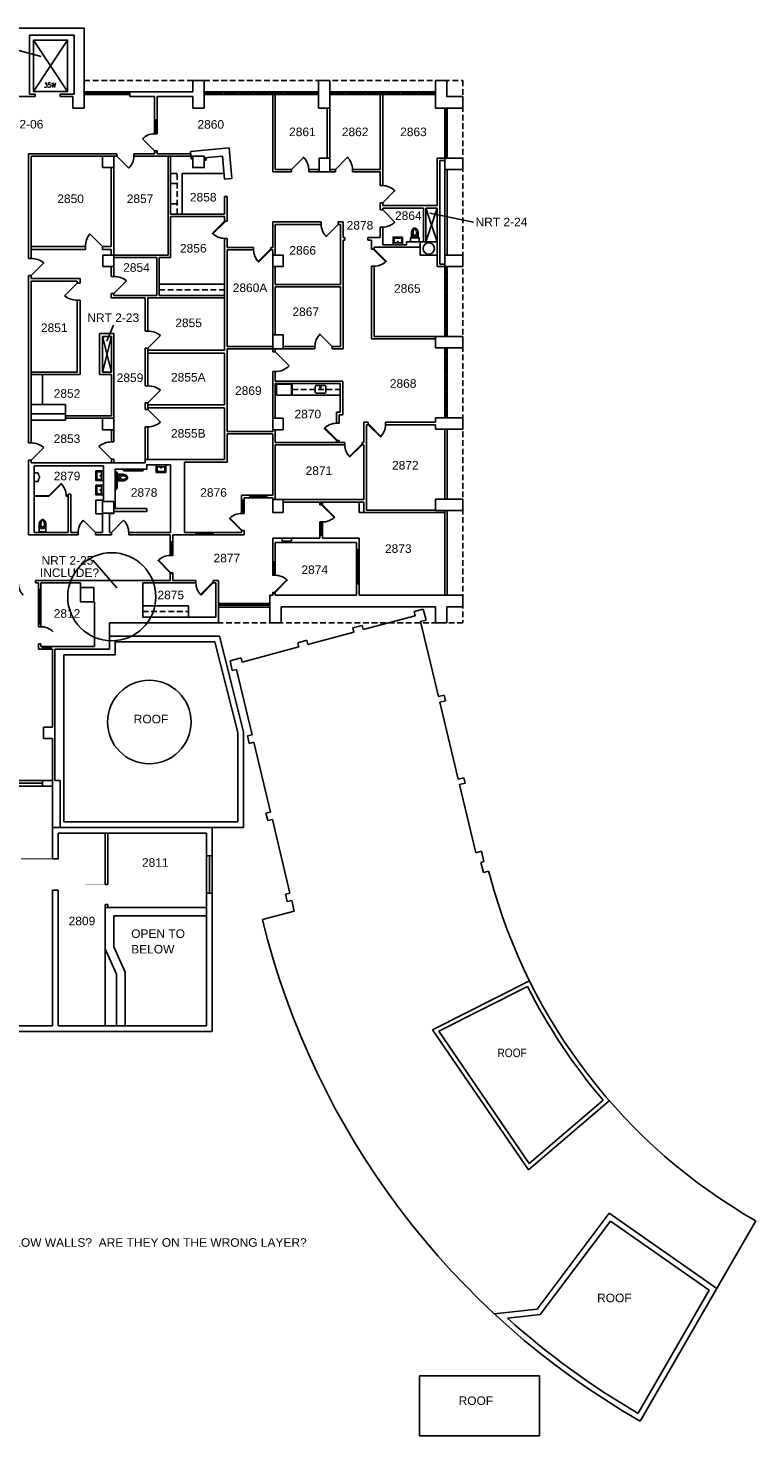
# Model space of a CAD drawing. Extents: x 1022 to 4599, y 252 to 3211.
# Tile 4 of 4: x 3069 to 4599, y 252 to 3211. Entities that reach past the tile are written whole.
import ezdxf
from ezdxf.enums import TextEntityAlignment as Align

# ---------------------------------------------------------------- set-up
doc = ezdxf.new("R2010")
doc.units = 0
doc.header["$LTSCALE"] = 96
doc.header["$MEASUREMENT"] = 0
doc.linetypes.add('HIDDEN2', pattern=[0.1875, 0.125, -0.0625])
doc.layers.get('0').update_dxf_attribs({"linetype": 'CONTINUOUS'})
doc.layers.get('DEFPOINTS').update_dxf_attribs({"color": 31, "linetype": 'CONTINUOUS'})
for name, color, linetype in [('A-ANNO-RNUM', 4, 'CONTINUOUS'), ('A-ANNO-TEXT', 4, 'CONTINUOUS'), ('A-ANNO-TEXT-CTC', 181, 'CONTINUOUS'), ('A-DOOR', 2, 'CONTINUOUS'), ('A-FLOR-CASE', 3, 'CONTINUOUS'), ('A-FLOR-SHFT', 1, 'CONTINUOUS'), ('A-GLAZ', 2, 'CONTINUOUS'), ('A-PREFIX', 2, 'CONTINUOUS'), ('A-ROOF', 1, 'CONTINUOUS'), ('A-WALL-ABOVE', 3, 'HIDDEN2'), ('A-WALL-FULL', 6, 'CONTINUOUS'), ('A-WALL-SILL', 1, 'CONTINUOUS')]:
    doc.layers.add(name, color=color, linetype=linetype)
doc.styles.add('ARIAL', font='arial.ttf')
doc.styles.add('PP-FPLL-unverified$0$STANDARD', font='ROMANS.shx', dxfattribs={"width": 0.85})
doc.styles.get("Standard").update_dxf_attribs({"font": 'arial.ttf'})

# ---------------------------------------------------------------- blocks, each defined once
blk = doc.blocks.new('DR')
at = {"layer": 'A-DOOR'}
blk.add_lwpolyline([(0, 0, 0.0278, 0.0278, 0), (0, 1, 0, 0, 0.414214), (-1, 0, 0, 0, 0.414214)], format="xyseb", dxfattribs=at)
blk = doc.blocks.new('PP-FP02$0$DOOR')
blk.add_lwpolyline([(-0.737, 0.678), (-0.707, 0.707), (0, 0), (-0.029, -0.029)], close=True)
blk.add_arc((0, 0), 1, 135, 180)
blk = doc.blocks.new('PP-FP02$0$P2477016')
for p, q in [((-3.603083, -23.831759), (-3.603083, -23.831759)), ((-2.504894, -21.068753), (-2.504894, -21.068753))]:
    blk.add_line(p, q)
for points in [[(-6.93083, -16.399601, -0.022673), (-7, -14.875), (-7, 0), (-3.020761, 0), (0, 0), (3.020761, 0), (7, 0), (7, -14.875)], [(-6.937926, -16.211212, -0.074934), (-6.387938, -12.562014, -0.085426), (-4.920528, -9.670474, -0.066386), (-3.550098, -8.264603), (-3.550098, -6.711212), (3.449902, -6.711212), (3.449902, -8.264603, -0.066386), (4.820333, -9.670474, -0.085426), (6.287743, -12.562014, -0.111314), (6.709134, -17.991061)], [(3.991504, -23.722377, -0.562484), (3.158962, -23.529526), (2.424162, -21.300368, -0.238976), (2.492058, -20.853364, 0.08035), (3.421006, -18.976205, 0.074934), (3.837731, -16.211212, 0.074934), (3.421006, -13.446218, 0.085426), (2.414145, -11.462194, 0.066386), (1.597345, -10.624271, 0.330534), (-1.69754, -10.624271, 0.066386), (-2.51434, -11.462194, 0.085426), (-3.521201, -13.446218, 0.074934), (-3.937926, -16.211212, 0.074934), (-3.521201, -18.976205, 0.08035), (-2.592253, -20.853364, -0.238976), (-2.524357, -21.300368), (-3.250575, -23.503493, -0.549653), (-4.069149, -23.710095)], [(-4.023967, -23.748064, 0.06085), (-2.498761, -25.015482, 0.143932), (0, -25.75)], [(-2.976493, -22.67201, 0.063273), (-1.687041, -23.754089, 0.143932), (0, -24.25)], [(0, -25.75, 0.143932), (2.498761, -25.015482, 0.107177), (4.949747, -22.564786, 0.077997), (6.431696, -19.212481, 0.065232), (7, -14.875)], [(0, -24.25, 0.143932), (1.687041, -23.754089, 0.059203), (2.902316, -22.750942)]]:
    blk.add_lwpolyline(points, format="xyb")
for centre, radius, start, end in [((5.443363, -16.211212), 12.38129, 180, 197.141641), ((2.746106, -17.043143), 9.558648, 197.141641, 216.672481), ((1.035634, -18.316811), 7.426057, 216.672481, 226.574161)]:
    blk.add_arc(centre, radius, start, end)
blk = doc.blocks.new('PP-FP02$0$0713-ADA Toilet')
blk.add_lwpolyline([(-27, 0), (-27, -8.8), (-9, -8.8), (-9, 0)], close=True)
for points in [[(-18, -29, 0.143932), (-15.5, -28.3, 0.107177), (-13.1, -25.8, 0.077997), (-11.6, -22.5, 0.065232), (-11, -18.1), (-11, -8.8), (-15, -8.8), (-18, -8.8), (-21, -8.8), (-25, -8.8), (-25, -18.1)], [(-18, -29, -0.143932), (-20.5, -28.3, -0.107177), (-22.9, -25.8, -0.077997), (-24.4, -22.5, -0.065232), (-25, -18.1)], [(-18, -10), (-21.4, -10), (-21.4, -11.5, 0.066386), (-22.8, -12.9, 0.085426), (-24.3, -15.8, 0.111314), (-24.7, -21.2)], [(-22, -27, 0.562484), (-21.2, -26.8), (-20.4, -24.6, 0.238976), (-20.5, -24.1, -0.08035), (-21.4, -22.2, -0.074934), (-21.8, -19.5, -0.074934), (-21.4, -16.7, -0.085426), (-20.4, -14.7, -0.066386), (-19.6, -13.9, -0.156339), (-18, -13.3, -0.156339)], [(-18, -27.5, -0.143932), (-19.7, -27, -0.059203), (-20.9, -26)], [(-18, -10), (-14.6, -10), (-14.6, -11.5, -0.066386), (-13.2, -12.9, -0.085426), (-11.7, -15.8, -0.111314), (-11.3, -21.2)], [(-14, -27, -0.562484), (-14.8, -26.8), (-15.6, -24.6, -0.238976), (-15.5, -24.1, 0.08035), (-14.6, -22.2, 0.074934), (-14.2, -19.5, 0.074934), (-14.6, -16.7, 0.085426), (-15.6, -14.7, 0.066386), (-16.4, -13.9, 0.156339), (-18, -13.3, 0.156339)], [(-18, -27.5, 0.143932), (-16.3, -27, 0.059203), (-15.1, -26)]]:
    blk.add_lwpolyline(points, format="xyb")
blk = doc.blocks.new('PP-FP02$0$0713-Bath Sink')
blk.add_lwpolyline([(-10, -16), (10, -16), (10, 0), (-10, 0)], close=True)
blk.add_lwpolyline([(-7, -14), (7, -14, 0.414214), (8, -13), (8, -5, 0.414214), (7, -4), (-7, -4, 0.414214), (-8, -5), (-8, -13, 0.414214)], format="xyb", close=True)
blk.add_circle((0, -6), 1)
blk = doc.blocks.new('PP-FP02$0$Urinal')
for p, q in [((0, 9), (0, -9)), ((0, 9), (9, 9)), ((0, -9), (9, -9))]:
    blk.add_line(p, q)
at = {"flags": 128}
blk.add_lwpolyline([(9, -9), (9.1, -7.6), (9.2, -6.4), (9.5, -5.4), (9.8, -4.5), (10.2, -3.7), (10.6, -3), (10.9, -2.5), (11.2, -2), (11.5, -1.5), (11.7, -1.1), (11.8, -0.6), (11.8, -0.2), (11.8, 0.2), (11.7, 0.6), (11.5, 1.1), (11.2, 1.6), (10.9, 2.1), (10.6, 2.8), (10.2, 3.5), (9.8, 4.3), (9.5, 5.3), (9.2, 6.4), (9.1, 7.6), (9, 9)], dxfattribs=at)
blk = doc.blocks.new('PP-FP02-unverified$0$DOOR-E')
at = {"const_width": 0.001}
blk.add_lwpolyline([(0, 0), (-0.707, 0.707)], dxfattribs=at)
blk.add_arc((0, 0), 1, 135, 180)

msp = doc.modelspace()

# ---------------------------------------------------------------- linework, layer by layer
at = {"layer": 'A-ANNO-TEXT-CTC'}
for p, q in [((3023.3, 3170.8), (3096.1, 3151.6)), ((4005.2, 2803.1), (3913, 2822.1)), ((3248.7, 2586.6), (3234.1, 2553.1)), ((3205.2, 2093.1), (3255.3, 2034.5))]:
    msp.add_line(p, q, dxfattribs=at)
at = {"layer": 'A-DOOR'}
for p, q in [((3309.6, 2978.2), (3334.8, 2953)), ((3255.3, 2941.8), (3280.4, 2916.6)), ((3334.8, 2951), (3340, 2951)), ((3622.7, 2914), (3648.2, 2939.5)), ((3714.7, 2914), (3740.1, 2939.5)), ((3814.2, 2844), (3839.7, 2869.5)), ((3814.2, 2828.8), (3839.7, 2803.3)), ((3721, 2798.5), (3695.5, 2773)), ((3225.3, 2752), (3198.7, 2778.5)), ((3075.2, 2691), (3101.8, 2717.5)), ((3172.3, 2675), (3145.7, 2648.5)), ((3249.2, 2653.2), (3275.8, 2679.8)), ((3320.8, 2538.2), (3347.3, 2564.8)), ((3707.8, 2542.2), (3682.3, 2567.7)), ((3588.3, 2531), (3617.9, 2501.3)), ((3320.8, 2423.2), (3347.3, 2449.8)), ((3320.8, 2409.2), (3347.3, 2382.7)), ((3075.2, 2303.2), (3101.8, 2329.8)), ((3244, 2305.2), (3217.5, 2331.8)), ((3210.3, 2151.2), (3184.8, 2176.7)), ((3244.3, 2151.2), (3269.7, 2176.7)), ((3368.2, 2067.2), (3367.5, 2066.5))]:
    msp.add_line(p, q, dxfattribs=at)
for points in [[(3334.8, 2951), (3334.8, 2953), (3340, 2953), (3340, 2951)], [(3517.8, 2155.2), (3492.3, 2180.7), (3493, 2181.4), (3518.5, 2156)], [(3367.5, 2066.5), (3342, 2092), (3342.8, 2092.7), (3368.2, 2067.2)]]:
    msp.add_lwpolyline(points, dxfattribs=at)
for points in [[(3682.2, 2211), (3687.8, 2211), (3687.8, 2209), (3682.2, 2209)], [(3367.5, 2064.5), (3373, 2064.5), (3373, 2066.5), (3367.5, 2066.5)], [(3583, 2023), (3588.3, 2023), (3588.3, 2025), (3583, 2025)]]:
    msp.add_lwpolyline(points, close=True, dxfattribs=at)
for centre, radius, start, end in [((3333.3, 2957.8), 31.2, 87.3157, 139.3493), ((3256, 2942.1), 35.3, 313.8226, 359.5123), ((3622.7, 2914), 36, 0, 46.707), ((3714.7, 2914), 36, 0, 46.707), ((3814.2, 2844), 36, 43.293, 90), ((3721, 2798.5), 36, 180, 226.707), ((3814.2, 2828.8), 36, 270, 316.707), ((3231.3, 2752), 42, 140.7976, 180), ((3075.2, 2685), 42, 50.7976, 90), ((3249.2, 2647.2), 42, 50.7976, 90), ((3172.3, 2681), 42, 230.7976, 270), ((3320.8, 2532.2), 42, 50.7976, 90), ((3707.8, 2542.2), 36, 133.293, 180), ((3588.3, 2531), 42, 270, 315), ((3320.8, 2417.2), 42, 50.7976, 90), ((3320.8, 2415.2), 42, 270, 309.2024), ((3075.2, 2297.2), 42, 50.7976, 90), ((3244, 2299.2), 42, 90, 129.2024), ((3517.8, 2155.2), 36, 90, 135), ((3210.3, 2151.2), 36, 135, 180), ((3244.3, 2151.2), 36, 0, 45), ((3367.5, 2066.5), 36, 90, 135)]:
    msp.add_arc(centre, radius, start, end, dxfattribs=at)
at = {"layer": 'A-FLOR-CASE'}
for p, q in [((3491.8, 2959.1), (3410.6, 2952)), ((3491.8, 2959.1), (3497.4, 2895.3)), ((3410.6, 2952), (3412, 2936)), ((3415, 2936.3), (3412, 2936)), ((3477.2, 2941.8), (3439, 2938.4)), ((3477.2, 2941.8), (3481.4, 2893.9)), ((3480.4, 2905.8), (3392.5, 2905.8)), ((3392.5, 2905.8), (3392.5, 2820.2)), ((3481.4, 2893.9), (3497.4, 2895.3)), ((3344.5, 2673.2), (3481.8, 2673.2)), ((3099.3, 2420.3), (3099.3, 2482.8)), ((3624.3, 2439.8), (3624.3, 2463.8)), ((3624.3, 2439.8), (3724.8, 2439.8)), ((3309.8, 1996.8), (3405.8, 1996.8)), ((3405.8, 1972.8), (3405.8, 1996.8))]:
    msp.add_line(p, q, dxfattribs=at)
at = {"layer": 'A-FLOR-CASE', "linetype": 'HIDDEN2'}
for p, q in [((3382.5, 2905.8), (3368.5, 2905.8)), ((3382.5, 2820.2), (3382.5, 2905.8)), ((3382.5, 2884.4), (3368.5, 2884.4)), ((3382.5, 2841.6), (3368.5, 2841.6)), ((3344.5, 2661.2), (3481.8, 2661.2)), ((3624.3, 2451.8), (3724.8, 2451.8)), ((3309.8, 1984.8), (3405.8, 1984.8))]:
    msp.add_line(p, q, dxfattribs=at)
at = {"layer": 'A-FLOR-CASE'}
for points in [[(3075.2, 2420.3), (3147.3, 2420.3)], [(3147.3, 2400.3), (3075.2, 2400.3)], [(3147.3, 2387), (3147.3, 2420.3)], [(3147.3, 2387), (3075.2, 2387)]]:
    msp.add_lwpolyline(points, dxfattribs=at)
at = {"layer": 'A-FLOR-CASE', "linetype": 'HIDDEN2'}
msp.add_circle((3442, 2935.1), 1.5, dxfattribs=at)
at = {"layer": 'A-FLOR-SHFT'}
for p, q in [((3080, 3186), (3152, 3078)), ((3152, 3186), (3080, 3078))]:
    msp.add_line(p, q, dxfattribs=at)
msp.add_lwpolyline([(3080, 3186), (3152, 3186), (3152, 3078), (3080, 3078)], close=True, dxfattribs=at)
for points in [[(3905, 2832.8), (3929, 2761.8)], [(3929, 2832.8), (3905, 2761.8)], [(3244, 2563), (3225.3, 2488)], [(3225.3, 2563), (3244, 2488)]]:
    msp.add_lwpolyline(points, dxfattribs=at)
at = {"layer": 'A-GLAZ'}
for p, q in [((3187, 3074), (3283, 3074)), ((3476.7, 3074.4), (3439, 3074.4)), ((3508.7, 3074.4), (3480.7, 3074.4)), ((3540.7, 3074.4), (3512.7, 3074.4)), ((3574.5, 3074.4), (3544.7, 3074.4)), ((3605.7, 3074.4), (3578.5, 3074.4)), ((3636.3, 3074.4), (3609.7, 3074.4)), ((3679, 3074.4), (3640.3, 3074.4)), ((3734.9, 3074.4), (3703, 3074.4)), ((3776.3, 3074.4), (3738.9, 3074.4)), ((3818.7, 3074.4), (3780.3, 3074.4)), ((3849.5, 3074.4), (3822.7, 3074.4)), ((3886.7, 3074.4), (3853.5, 3074.4)), ((3925, 3074.4), (3890.7, 3074.4)), ((3947, 3043), (3947, 2938)), ((3947.4, 2692.5), (3947.4, 2710)), ((3947.4, 2656.5), (3947.4, 2688.5)), ((3947.4, 2620.5), (3947.4, 2652.5)), ((3947.4, 2580.9), (3947.4, 2616.5)), ((3947.4, 2563), (3947.4, 2576.9)), ((3947.4, 2539), (3947.4, 2525.1)), ((3947.4, 2521.1), (3947.4, 2485.5)), ((3947.4, 2481.5), (3947.4, 2449.5)), ((3947.4, 2445.5), (3947.4, 2413.5)), ((3947.4, 2409.5), (3947.4, 2392)), ((3093.2, 1958.8), (3093.2, 2030.8)), ((3469, 1998), (3577, 1998)), ((3099.1, 1908.6), (3117.1, 1908.6)), ((2959.5, 1624), (3099.5, 1624)), ((3450, 1393), (3450, 1471))]:
    msp.add_line(p, q, dxfattribs=at)
for points in [[(3337.9, 3016), (3336.9, 3016), (3336.9, 2991), (3337.9, 2991)], [(3569, 2227.1), (3569, 2226.1), (3537, 2226.1), (3537, 2227.1)], [(3519.9, 2217.2), (3520.9, 2217.2), (3520.9, 2193.2), (3519.9, 2193.2)], [(3685.5, 2147), (3684.5, 2147), (3684.5, 2171), (3685.5, 2171)], [(3455.8, 2149.1), (3455.8, 2148.1), (3423.8, 2148.1), (3423.8, 2149.1)], [(3370.8, 2129.5), (3369.8, 2129.5), (3369.8, 2104.5), (3370.8, 2104.5)], [(3762.6, 2113), (3761.6, 2113), (3761.6, 2045), (3762.6, 2045)], [(3586.1, 2087), (3585.1, 2087), (3585.1, 2063), (3586.1, 2063)]]:
    msp.add_lwpolyline(points, close=True, dxfattribs=at)
at = {"layer": 'A-PREFIX'}
for p, q in [((3272.4, 2281.8), (3307.9, 2281.8)), ((3272.4, 2280.3), (3307.9, 2280.3)), ((3254.7, 2245.2), (3254.7, 2274.6)), ((3256.2, 2245.2), (3256.2, 2274.6)), ((3081.3, 2228.2), (3112.8, 2228.2)), ((3081.3, 2227.2), (3112.8, 2227.2)), ((3112.8, 2227.2), (3112.8, 2228.2)), ((3148.8, 2227.2), (3148.8, 2228.2)), ((3148.8, 2228.2), (3152.8, 2228.2)), ((3148.8, 2227.2), (3152.8, 2227.2)), ((3152.8, 2227.2), (3152.8, 2228.2)), ((3252.7, 2242.7), (3252.2, 2242.7))]:
    msp.add_line(p, q, dxfattribs=at)
for points in [[(3672.5, 2445.8), (3672.5, 2457.8, -0.414214), (3674.5, 2459.8), (3692.5, 2459.8)], [(3692.5, 2443.8, 0.414214), (3694.5, 2445.8), (3694.5, 2457.8, 0.414214), (3692.5, 2459.8)], [(3672.5, 2445.8, 0.414214), (3674.5, 2443.8), (3692.5, 2443.8)]]:
    msp.add_lwpolyline(points, format="xyb", dxfattribs=at)
msp.add_lwpolyline([(3113.5, 2227.5), (3138.9, 2253), (3138.2, 2253.7), (3112.8, 2228.2)], close=True, dxfattribs=at)
for centre, radius in [((3911, 2747.9), 12), ((3683.5, 2455.9), 1.57)]:
    msp.add_circle(centre, radius, dxfattribs=at)
for centre, radius, start, end in [((3252.2, 2274.7), 4.05, 359.8715, 89.2402), ((3272.4, 2284.2), 4, 180, 270), ((3272.4, 2284.2), 2.5, 180, 270), ((3307.9, 2284.2), 2.5, 270, 0), ((3307.9, 2284.2), 4, 270, 0), ((3112.8, 2228.2), 36, 0, 45), ((3252.2, 2274.7), 2.55, 359.7968, 88.7885), ((3252.2, 2245.2), 2.5, 270, 0), ((3252.2, 2245.2), 4, 270, 0)]:
    msp.add_arc(centre, radius, start, end, dxfattribs=at)
at = {"layer": 'A-ROOF', "extrusion": (0, 0, -1)}
for p, q in [((3880.2, 1984.7), (3899.3, 1989.9)), ((3882.3, 1976), (3880.2, 1984.7)), ((3899.3, 1989.9), (3905.6, 1966.7)), ((3751.6, 1950.3), (3770.8, 1955.4)), ((3770.8, 1955.4), (3773.1, 1946.7)), ((3905.6, 1966.7), (3894, 1963.6)), ((3931.7, 1805.9), (3894, 1963.6)), ((3635.6, 1919.2), (3654.8, 1924.3)), ((3654.8, 1924.3), (3657.1, 1915.6)), ((3753.7, 1941.5), (3751.6, 1950.3)), ((3637.8, 1910.4), (3635.6, 1919.2)), ((3493.3, 1881), (3516.8, 1887.3)), ((3498.1, 1860.6), (3493.3, 1881)), ((3516.8, 1887.3), (3519.1, 1878.6)), ((3539.7, 1725.6), (3506.8, 1862.9)), ((3931.7, 1805.9), (3943.4, 1808.7)), ((3943.4, 1808.7), (3946.2, 1797)), ((3934.5, 1794.2), (3946.2, 1797)), ((3973.2, 1632.8), (3934.5, 1794.2)), ((3530, 1723.3), (3539.7, 1725.6)), ((3533.7, 1707.7), (3530, 1723.3)), ((3533.7, 1707.7), (3543.4, 1710.1)), ((3578.6, 1563.2), (3543.4, 1710.1)), ((3984.9, 1635.6), (3973.2, 1632.8)), ((3984.9, 1635.6), (3987.7, 1623.9)), ((3987.7, 1623.9), (3976, 1621.1)), ((4010.3, 1477.7), (3976, 1621.1)), ((3568.9, 1560.8), (3578.6, 1563.2)), ((3572.6, 1545.3), (3568.9, 1560.8)), ((3572.6, 1545.3), (3582.3, 1547.6)), ((3619.3, 1393.1), (3582.3, 1547.6)), ((4021.9, 1480.8), (4027, 1459.4)), ((3609.6, 1390.7), (3619.3, 1393.1)), ((3613.3, 1375.2), (3609.6, 1390.7)), ((3613.3, 1375.2), (3623, 1377.5)), ((3628.4, 1355.1), (3623, 1377.5))]:
    msp.add_line(p, q, dxfattribs=at)
at = {"layer": 'A-ROOF'}
for p, q in [((3882.3, 1976), (3773.1, 1946.7)), ((3753.7, 1941.5), (3657.1, 1915.6)), ((3637.8, 1910.4), (3519.1, 1878.6)), ((3506.8, 1862.9), (3498.1, 1860.6)), ((4010.3, 1477.7), (4021.9, 1480.8)), ((4020.4, 1457.6), (4027, 1459.4)), ((4020.4, 1457.6), (4026.1, 1436.4)), ((4026.1, 1436.4), (4037, 1439.3)), ((4039.9, 1428.3), (4037, 1439.3)), ((3628.4, 1355.1), (3561.6, 1337.2)), ((4122.8, 1208.8), (3918.8, 1105.9)), ((4118.7, 1196.7), (3932.1, 1102.5)), ((3918.8, 1105.9), (4120.6, 811.3)), ((3932.1, 1102.5), (4122.4, 824.7)), ((4290.6, 956.7), (4120.6, 811.3)), ((4277.9, 957.7), (4122.4, 824.7)), ((4290.4, 720), (4138.7, 518.8)), ((4516.5, 561.7), (4290.4, 720)), ((4293, 703.6), (4145.2, 507.4)), ((4500.6, 558.2), (4293, 703.6)), ((4598.6, 704.1), (4355.6, 283.2)), ((4500.6, 558.2), (4351.2, 299.6)), ((4138.7, 518.8), (4048.8, 508.8)), ((4145.2, 507.4), (4076.4, 499.8)), ((3891.9, 252.2), (3891.9, 378.2)), ((4143.9, 378.2), (3891.9, 378.2)), ((4143.9, 378.2), (4143.9, 252.2)), ((4143.9, 252.2), (3891.9, 252.2))]:
    msp.add_line(p, q, dxfattribs=at)
for radius, start, end in [(1188, 195.0049, 240.2894), (1674, 193.7786, 240.2054), (1197, 206.7722, 220.5487), (1662, 228.0513, 239.7932)]:
    msp.add_arc((5187.4, 1735.8), radius, start, end, dxfattribs=at)
at = {"layer": 'A-WALL-ABOVE'}
for p, q in [((3187, 3101), (3983, 3101)), ((3983, 3101), (3983, 1961)), ((3983, 1961), (3469, 1961))]:
    msp.add_line(p, q, dxfattribs=at)
at = {"layer": 'A-WALL-FULL'}
for p, q in [((3187, 3211), (2689, 3211)), ((3166, 3196), (3072, 3196)), ((3072, 3196), (3072, 3072.2)), ((3166, 3072.2), (3166, 3196)), ((3187, 3043), (3187, 3211)), ((3439, 3101), (3415, 3101)), ((3415, 3101), (3415, 3077)), ((3439, 3043), (3439, 3101)), ((3679, 3101), (3679, 3043)), ((3703, 3101), (3679, 3101)), ((3703, 2908.8), (3703, 3101)), ((3084, 3067), (2958, 3067)), ((3084, 3072.2), (3072, 3072.2)), ((3084, 3067), (3084, 3072.2)), ((3166, 3072.2), (3136, 3072.2)), ((3136, 3067), (3136, 3072.2)), ((3163, 3067), (3136, 3067)), ((3163, 3067), (3163, 3043)), ((3415, 3077), (3283, 3077)), ((3283, 3077), (3283, 3067)), ((3283, 3067), (3334.8, 3067)), ((3334.8, 3067), (3334.8, 3018)), ((3340, 3067), (3340, 3018)), ((3340, 3067), (3415, 3067)), ((3415, 3043), (3415, 3067)), ((3583, 2908.8), (3583, 3071.8)), ((3588.3, 2914), (3588.3, 3071.8)), ((3809, 2914), (3809, 3071.8)), ((3814.2, 2880), (3814.2, 3071.8)), ((3163, 3043), (3187, 3043)), ((3415, 3043), (3439, 3043)), ((3679, 3043), (3703, 3043)), ((3697.8, 3043), (3697.8, 2938)), ((3070, 2947), (3255.3, 2947)), ((3070, 2727), (3070, 2947)), ((3075.2, 2941.8), (3255.3, 2941.8)), ((3075.2, 2727), (3075.2, 2941.8)), ((3225.3, 2941.8), (3225.3, 2917.8)), ((3249.2, 2689.2), (3249.2, 2941.8)), ((3255.3, 2947), (3255.3, 2941.8)), ((3291.3, 2947), (3334.8, 2947)), ((3291.3, 2947), (3291.3, 2941.8)), ((3291.3, 2941.8), (3439, 2941.8)), ((3334.8, 2947), (3334.8, 2951)), ((3340, 2947), (3340, 2951)), ((3340, 2947), (3411.1, 2947)), ((3363.3, 2734), (3363.3, 2941.8)), ((3368.5, 2820.2), (3368.5, 2941.8)), ((3929, 2938), (3983, 2938)), ((3929, 2838), (3929, 2938)), ((3944.8, 2932.8), (3934.2, 2932.8)), ((3934.2, 2715.2), (3934.2, 2932.8)), ((3944.8, 2710), (3944.8, 2938)), ((3983, 2914), (3983, 2938)), ((3249.2, 2917.8), (3225.3, 2917.8)), ((3243.2, 2752), (3243.2, 2917.8)), ((3583, 2908.8), (3622.7, 2908.8)), ((3588.3, 2914), (3622.7, 2914)), ((3622.7, 2914), (3622.7, 2908.8)), ((3658.7, 2914), (3681, 2914)), ((3658.7, 2914), (3658.7, 2908.8)), ((3658.7, 2908.8), (3714.7, 2908.8)), ((3703, 2914), (3714.7, 2914)), ((3714.7, 2908.8), (3714.7, 2914)), ((3750.7, 2914), (3809, 2914)), ((3750.7, 2908.8), (3750.7, 2914)), ((3750.7, 2908.8), (3809, 2908.8)), ((3809, 2880), (3809, 2908.8)), ((3944.8, 2914), (3983, 2914)), ((3950, 2914), (3950, 2734)), ((3814.2, 2880), (3809, 2880)), ((3481.8, 2820.2), (3481.8, 2857)), ((3481.8, 2857), (3487, 2857)), ((3809, 2828.8), (3809, 2844)), ((3814.2, 2844), (3809, 2844)), ((3814.2, 2838), (3814.2, 2844)), ((3368.5, 2820.2), (3481.8, 2820.2)), ((3368.5, 2728.8), (3368.5, 2815)), ((3814.2, 2828.8), (3809, 2828.8)), ((3814.2, 2832.8), (3899.8, 2832.8)), ((3814.2, 2838), (3929, 2838)), ((3899.8, 2832.8), (3899.8, 2761.8)), ((3905, 2832.8), (3929, 2832.8)), ((3905, 2832.8), (3905, 2761.8)), ((3929, 2710), (3929, 2832.8)), ((3685, 2803.8), (3583, 2803.8)), ((3583, 2750.2), (3583, 2803.8)), ((3685, 2798.5), (3588.3, 2798.5)), ((3588.3, 2734), (3588.3, 2798.5)), ((3685, 2798.5), (3685, 2803.8)), ((3731, 2803.8), (3721, 2803.8)), ((3721, 2798.5), (3721, 2803.8)), ((3725.8, 2798.5), (3721, 2798.5)), ((3725.8, 2672.5), (3725.8, 2798.5)), ((3731, 2771), (3731, 2803.8)), ((3809, 2771), (3809, 2792.8)), ((3814.2, 2792.8), (3809, 2792.8)), ((3189.3, 2752), (3075.2, 2752)), ((3189.3, 2752), (3189.3, 2746)), ((3243.2, 2752), (3225.3, 2752)), ((3225.3, 2752), (3225.3, 2746)), ((3481.8, 2534.2), (3481.8, 2769.2)), ((3481.8, 2769.2), (3487, 2769.2)), ((3487, 2750.2), (3487, 2769.2)), ((3735, 2771), (3731, 2771)), ((3731, 2537), (3731, 2765.7)), ((3735, 2765.7), (3731, 2765.7)), ((3735, 2765.7), (3735, 2771)), ((3783, 2771), (3809, 2771)), ((3783, 2765.7), (3783, 2771)), ((3783, 2765.7), (3791, 2765.7)), ((3791, 2746.5), (3791, 2765.7)), ((3864.2, 2755.8), (3814.2, 2755.8)), ((3075.2, 2727), (3070, 2727)), ((3189.3, 2746), (3075.2, 2746)), ((3243.2, 2746), (3225.3, 2746)), ((3243.2, 2734), (3243.2, 2746)), ((3339.2, 2728.8), (3249.2, 2728.8)), ((3339.2, 2728.8), (3339.2, 2649.2)), ((3344.5, 2728.8), (3368.5, 2728.8)), ((3487, 2542.2), (3487, 2745)), ((3543, 2745), (3543, 2750.2)), ((3579, 2745), (3579, 2750.2)), ((3583, 2531), (3583, 2745)), ((3791, 2746.5), (3796.2, 2746.5)), ((3796.2, 2750.5), (3796.2, 2746.5)), ((3893, 2750.5), (3796.2, 2750.5)), ((3983, 2734), (3944.8, 2734)), ((3983, 2710), (3983, 2734)), ((3243.2, 2710), (3243.2, 2689.2)), ((3588.3, 2672.5), (3588.3, 2710)), ((3791, 2710.5), (3791, 2557.7)), ((3791, 2710.5), (3796.2, 2710.5)), ((3796.2, 2710.5), (3796.2, 2563)), ((3929, 2710), (3983, 2710)), ((3944.8, 2715.2), (3934.2, 2715.2)), ((3070, 2339.2), (3070, 2691)), ((3075.2, 2691), (3070, 2691)), ((3075.2, 2685), (3075.2, 2691)), ((3075.2, 2685), (3178.3, 2685)), ((3075.2, 2679), (3172.3, 2679)), ((3075.2, 2339.2), (3075.2, 2679)), ((3172.3, 2675), (3172.3, 2679)), ((3178.3, 2675), (3172.3, 2675)), ((3178.3, 2675), (3178.3, 2685)), ((3249.2, 2689.2), (3243.2, 2689.2)), ((3588.3, 2672.5), (3725.8, 2672.5)), ((3588.3, 2566.2), (3588.3, 2667.2)), ((3588.3, 2667.2), (3725.8, 2667.2)), ((3725.8, 2542.2), (3725.8, 2667.2)), ((3172.3, 2488), (3172.3, 2639)), ((3178.3, 2639), (3172.3, 2639)), ((3178.3, 2482.8), (3178.3, 2639)), ((3243.2, 2653.2), (3243.2, 2644)), ((3249.2, 2653.2), (3243.2, 2653.2)), ((3249.2, 2653.2), (3249.2, 2649.2)), ((3339.2, 2649.2), (3249.2, 2649.2)), ((3320.8, 2644), (3481.8, 2644)), ((3344.5, 2649.2), (3481.8, 2649.2)), ((3320.8, 2574.2), (3314.8, 2574.2)), ((3219.3, 2482.8), (3219.3, 2569)), ((3225.3, 2488), (3225.3, 2563)), ((3244, 2563), (3244, 2488)), ((3791, 2557.7), (3925, 2557.7)), ((3796.2, 2563), (3983, 2563)), ((3925, 2563), (3925, 2539)), ((3983, 2539), (3983, 2563)), ((3320.8, 2538.2), (3314.8, 2538.2)), ((3481.8, 2534.2), (3320.8, 2534.2)), ((3481.8, 2528.2), (3320.8, 2528.2)), ((3481.8, 2419.2), (3481.8, 2528.2)), ((3487, 2363.2), (3487, 2537)), ((3588.3, 2531), (3583, 2531)), ((3588.3, 2531), (3588.3, 2537)), ((3605, 2542.2), (3671.8, 2542.2)), ((3671.8, 2542.2), (3671.8, 2537)), ((3707.8, 2542.2), (3725.8, 2542.2)), ((3707.8, 2542.2), (3707.8, 2537)), ((3707.8, 2537), (3731, 2537)), ((3925, 2539), (3983, 2539)), ((3075.2, 2488), (3172.3, 2488)), ((3225.3, 2488), (3244, 2488)), ((3588.3, 2489), (3583, 2489)), ((3583, 2363.2), (3583, 2489)), ((3588.3, 2469), (3588.3, 2489)), ((3178.3, 2482.8), (3075.2, 2482.8)), ((3244, 2482.8), (3219.3, 2482.8)), ((3244, 2482.8), (3244, 2396.3)), ((3320.8, 2459.2), (3314.8, 2459.2)), ((3730.8, 2469), (3588.3, 2469)), ((3724.8, 2463.8), (3588.3, 2463.8)), ((3588.3, 2463.8), (3588.3, 2391)), ((3724.8, 2463.8), (3724.8, 2403.6)), ((3730.8, 2469), (3730.8, 2398.4)), ((3320.8, 2423.2), (3314.8, 2423.2)), ((3320.8, 2409.2), (3314.8, 2409.2)), ((3481.8, 2419.2), (3320.8, 2419.2)), ((3481.8, 2413.2), (3320.8, 2413.2)), ((3481.8, 2304.2), (3481.8, 2413.2)), ((3716.8, 2403.6), (3716.8, 2380.4)), ((3716.8, 2403.6), (3724.8, 2403.6)), ((3722.8, 2398.4), (3722.8, 2380.4)), ((3722.8, 2398.4), (3730.8, 2398.4)), ((3147.3, 2396.3), (3244, 2396.3)), ((3147.3, 2391), (3249.2, 2391)), ((3314.8, 2297.2), (3314.8, 2373.2)), ((3320.8, 2373.2), (3314.8, 2373.2)), ((3716.8, 2380.4), (3722.8, 2380.4)), ((3784, 2382.6), (3774.8, 2382.6)), ((3774.8, 2340.4), (3774.8, 2382.6)), ((3780, 2198.2), (3780, 2377.4)), ((3784, 2377.4), (3780, 2377.4)), ((3784, 2377.4), (3784, 2382.6)), ((3925, 2382.6), (3820, 2382.6)), ((3820, 2377.4), (3820, 2382.6)), ((3925, 2377.4), (3820, 2377.4)), ((3983, 2392), (3925, 2392)), ((3925, 2392), (3925, 2382.6)), ((3925, 2377.4), (3925, 2368)), ((3925, 2368), (3983, 2368)), ((3944.8, 2368), (3944.8, 2221)), ((3950, 2368), (3950, 2221)), ((3983, 2368), (3983, 2392)), ((3075.2, 2339.2), (3070, 2339.2)), ((3244, 2367), (3244, 2341.2)), ((3249.2, 2341.2), (3244, 2341.2)), ((3487, 2363.2), (3583, 2363.2)), ((3487, 2299), (3487, 2358)), ((3487, 2358), (3583, 2358)), ((3583, 2229.2), (3583, 2358)), ((3588.3, 2340.4), (3588.3, 2367)), ((3588.3, 2340.4), (3734.8, 2340.4)), ((3716.8, 2344.4), (3716.8, 2340.4)), ((3716.8, 2344.4), (3722.8, 2344.4)), ((3722.8, 2344.4), (3722.8, 2340.4)), ((3734.8, 2335.1), (3734.8, 2340.4)), ((3770.8, 2335.1), (3770.8, 2340.4)), ((3770.8, 2340.4), (3774.8, 2340.4)), ((3588.3, 2220.2), (3588.3, 2335.1)), ((3588.3, 2335.1), (3734.8, 2335.1)), ((3770.8, 2335.1), (3774.8, 2335.1)), ((3774.8, 2220.2), (3774.8, 2335.1)), ((3070, 2146), (3070, 2303.2)), ((3075.2, 2303.2), (3070, 2303.2)), ((3075.2, 2297.2), (3075.2, 2303.2)), ((3314.8, 2297.2), (3075.2, 2297.2)), ((3081.3, 2151.2), (3081.3, 2291.2)), ((3227.3, 2291.2), (3081.3, 2291.2)), ((3244, 2305.2), (3244, 2297.2)), ((3249.2, 2305.2), (3244, 2305.2)), ((3314.8, 2304.2), (3481.8, 2304.2)), ((3368.3, 2293.3), (3368.3, 2151.2)), ((3397.8, 2299), (3397.8, 2151.2)), ((3487, 2299), (3397.8, 2299)), ((3152.8, 2231.2), (3158.8, 2231.2)), ((3152.8, 2151.2), (3152.8, 2231.2)), ((3158.8, 2151.2), (3158.8, 2231.2)), ((3517.8, 2219.2), (3517.8, 2229.2)), ((3517.8, 2229.2), (3537, 2229.2)), ((3523, 2224), (3523, 2219.2)), ((3523, 2224), (3537, 2224)), ((3569, 2229.2), (3583, 2229.2)), ((3569, 2224), (3583, 2224)), ((3583, 2220.2), (3774.8, 2220.2)), ((3983, 2221), (3925, 2221)), ((3925, 2197), (3925, 2221)), ((3983, 2197), (3983, 2221)), ((3225.3, 2215.8), (3249.2, 2215.8)), ((3225.3, 2191.8), (3249.2, 2191.8)), ((3240.3, 2191.2), (3249.2, 2191.2)), ((3249.2, 2191.2), (3249.2, 2215.8)), ((3318.2, 2195.2), (3249.2, 2195.2)), ((3318.2, 2201.2), (3252.2, 2201.2)), ((3318.2, 2195.2), (3318.2, 2201.2)), ((3605, 2215), (3774.8, 2215)), ((3682.2, 2215), (3682.2, 2211)), ((3682.2, 2211), (3687.8, 2211)), ((3687.8, 2215), (3687.8, 2211)), ((3764.8, 2193), (3944.8, 2193)), ((3774.8, 2193), (3774.8, 2215)), ((3925, 2198.2), (3780, 2198.2)), ((3925, 2197), (3983, 2197)), ((3944.8, 2197), (3944.8, 2019)), ((3950, 2197), (3950, 2019)), ((3174.3, 2146), (3070, 2146)), ((3152.8, 2151.2), (3081.3, 2151.2)), ((3174.3, 2151.2), (3158.8, 2151.2)), ((3174.3, 2151.2), (3174.3, 2146)), ((3210.3, 2151.2), (3210.3, 2146)), ((3225.3, 2151.2), (3210.3, 2151.2)), ((3244.3, 2146), (3210.3, 2146)), ((3244.3, 2151.2), (3244.3, 2146)), ((3368.3, 2151.2), (3280.3, 2151.2)), ((3280.3, 2151.2), (3280.3, 2146)), ((3367.5, 2146), (3280.3, 2146)), ((3367.5, 2146), (3367.5, 2131.5)), ((3373, 2131.5), (3373, 2146)), ((3421.8, 2146), (3373, 2146)), ((3421.8, 2151.2), (3397.8, 2151.2)), ((3517.8, 2151.2), (3457.8, 2151.2)), ((3523, 2146), (3457.8, 2146)), ((3517.8, 2151.2), (3517.8, 2155.2)), ((3517.8, 2155.2), (3523, 2155.2)), ((3523, 2146), (3523, 2155.2)), ((3583, 2089), (3583, 2139)), ((3682.2, 2139), (3583, 2139)), ((3602.8, 2133), (3602.8, 2139)), ((3622.8, 2133), (3602.8, 2133)), ((3622.8, 2133), (3622.8, 2139)), ((3682.2, 2139), (3682.2, 2145)), ((3687.8, 2139), (3687.8, 2145)), ((3764.7, 2139), (3687.8, 2139)), ((3764.7, 2139), (3764.7, 2115)), ((3588.3, 2089), (3588.3, 2130)), ((3759.5, 2130), (3588.3, 2130)), ((3759.5, 2115), (3759.5, 2130)), ((3084.3, 2044.8), (3084.3, 2050)), ((3367.5, 2050), (3084.3, 2050)), ((3090.6, 2044.8), (3084.3, 2044.8)), ((3090.6, 2030.8), (3090.6, 2044.8)), ((3179.3, 2044.8), (3095.8, 2044.8)), ((3095.8, 2030.8), (3095.8, 2044.8)), ((3309.8, 1972.8), (3309.8, 2044.8)), ((3309.8, 2044.8), (3421.8, 2044.8)), ((3367.5, 2064.5), (3373, 2064.5)), ((3367.5, 2064.5), (3367.5, 2050)), ((3373, 2064.5), (3373, 2050)), ((3421.8, 2050), (3373, 2050)), ((3421.8, 2044.8), (3421.8, 2050)), ((3469, 2050), (3457.8, 2050)), ((3457.8, 2044.8), (3457.8, 2050)), ((3463.8, 2044.8), (3457.8, 2044.8)), ((3463.8, 1972.8), (3463.8, 2044.8)), ((3469, 1961), (3469, 2050)), ((3759.5, 2019), (3759.5, 2043)), ((3764.7, 2043), (3764.7, 2019)), ((3090.6, 2030.8), (3095.8, 2030.8)), ((3577, 1961), (3577, 2019)), ((3577, 2019), (3583, 2019)), ((3583, 2019), (3583, 2023)), ((3583, 2023), (3588.3, 2023)), ((3588.3, 2019), (3588.3, 2023)), ((3588.3, 2019), (3759.5, 2019)), ((3764.7, 2019), (3983, 2019)), ((3983, 2019), (3983, 1995)), ((3208.6, 2005), (3208.6, 1911.2)), ((3601, 1995), (3601, 1961)), ((3925, 1995), (3601, 1995)), ((3925, 1961), (3925, 1995)), ((3983, 1995), (3949, 1995)), ((3949, 1995), (3949, 1961)), ((3090.6, 1953), (3090.6, 1958.8)), ((3095.8, 1958.8), (3090.6, 1958.8)), ((3095.8, 1953), (3090.6, 1953)), ((3095.8, 1953), (3095.8, 1958.8)), ((3240, 1906), (3240, 1961)), ((3469, 1961), (3240, 1961)), ((3463.8, 1972.8), (3309.8, 1972.8)), ((3601, 1961), (3577, 1961)), ((3949, 1961), (3925, 1961)), ((3471, 1933), (3240, 1933)), ((3095.8, 1917), (3090.6, 1917)), ((3090.6, 1906), (3090.6, 1917)), ((3090.6, 1906), (3099.1, 1906)), ((3095.8, 1911.2), (3095.8, 1917)), ((3095.8, 1911.2), (3099.1, 1911.2)), ((3099.1, 1906), (3099.1, 1911.2)), ((3117.1, 1911.2), (3208.6, 1911.2)), ((3117.1, 1906), (3117.1, 1911.2)), ((3117.1, 1906), (3120, 1906)), ((3120, 1741.8), (3120, 1906)), ((3125.2, 1630), (3125.2, 1906)), ((3125.2, 1906), (3240, 1906)), ((3144, 1894), (3252, 1894)), ((3144, 1543), (3144, 1894)), ((3461.5, 1921), (3252, 1921)), ((3252, 1894), (3252, 1921)), ((3101.2, 1741.8), (3101.2, 1717.8)), ((3101.2, 1741.8), (3120, 1741.8)), ((3120, 1717.8), (3101.2, 1717.8)), ((3120, 1465), (3120, 1717.8)), ((3510, 1730.4), (3510, 1543)), ((3522, 1731.8), (3522, 1531)), ((3120, 1630), (3099.5, 1630)), ((3099.5, 1630), (3099.5, 1618)), ((3125.2, 1630), (3136, 1630)), ((3136, 1630), (3136, 1531)), ((3120, 1618), (3099.5, 1618)), ((3510, 1543), (3144, 1543)), ((3522, 1531), (3120, 1531)), ((3444, 1519), (3132, 1519)), ((3132, 1465), (3132, 1519)), ((3231, 1411), (3231, 1519)), ((3236.2, 1411), (3236.2, 1519)), ((3444, 1519), (3444, 1471)), ((3456, 1531), (3456, 1471)), ((3132, 1465), (3120, 1465)), ((3444, 1471), (3456, 1471)), ((3120, 1114), (3120, 1399)), ((3132, 1399), (3120, 1399)), ((3132, 1114), (3132, 1399)), ((3231, 1411), (3236.2, 1411)), ((3444, 1393), (3456, 1393)), ((3444, 1393), (3444, 1114)), ((3456, 1393), (3456, 1102)), ((3231, 1114), (3231, 1369)), ((3231, 1369), (3236.2, 1369)), ((3231, 1363), (3444, 1363)), ((3236.2, 1363), (3236.2, 1369)), ((3249, 1345), (3444, 1345)), ((3249, 1279.9), (3249, 1345)), ((3231, 1276), (3255, 1222.9)), ((3249, 1279.9), (3273, 1226.7)), ((3255, 1114), (3255, 1222.9)), ((3273, 1114), (3273, 1226.7)), ((3456, 1102), (2481, 1102)), ((3120, 1114), (2493, 1114)), ((3444, 1114), (3132, 1114))]:
    msp.add_line(p, q, dxfattribs=at)
at = {"layer": 'A-WALL-FULL', "extrusion": (0, 0, -1)}
for p, q in [((3522, 1731.8), (3471, 1933)), ((3510, 1730.4), (3461.5, 1921))]:
    msp.add_line(p, q, dxfattribs=at)
at = {"layer": 'A-WALL-FULL'}
for points in [[(3925, 3101), (3925, 3043), (3983, 3043), (3983, 3067), (3949, 3067), (3949, 3101)], [(3590.8, 2439.8), (3622.8, 2439.8), (3622.8, 2462.8), (3590.8, 2462.8)]]:
    msp.add_lwpolyline(points, close=True, dxfattribs=at)
for points in [[(3439, 2941.8), (3439, 2917.8), (3415, 2917.8), (3415, 2941.8)], [(3703, 2938), (3681, 2938), (3681, 2908.8)], [(3481.8, 2805.2), (3487, 2805.2), (3487, 2857)], [(3368.5, 2815), (3481.8, 2815), (3481.8, 2805.2)], [(3814.2, 2828.8), (3814.2, 2832.8)], [(3814.2, 2755.8), (3814.2, 2792.8)], [(3864.2, 2755.8), (3864.2, 2761.8), (3929, 2761.8)], [(3929, 2734), (3893, 2734), (3893, 2761.8)], [(3249.2, 2710), (3226.3, 2710), (3226.3, 2734), (3363.3, 2734)], [(3344.5, 2649.2), (3344.5, 2728.8)], [(3543, 2750.2), (3487, 2750.2)], [(3543, 2745), (3487, 2745)], [(3583, 2750.2), (3579, 2750.2)], [(3583, 2745), (3579, 2745)], [(3583, 2710), (3605, 2710), (3605, 2734), (3583, 2734)], [(3314.8, 2644), (3243.2, 2644)], [(3314.8, 2574.2), (3314.8, 2644)], [(3320.8, 2574.2), (3320.8, 2644)], [(3219.3, 2569), (3249.2, 2569)], [(3225.3, 2563), (3244, 2563)], [(3249.2, 2341.2), (3249.2, 2569)], [(3605, 2537), (3605, 2566.2), (3583, 2566.2)], [(3314.8, 2459.2), (3314.8, 2538.2)], [(3320.8, 2459.2), (3320.8, 2538.2)], [(3583, 2542.2), (3487, 2542.2)], [(3487, 2537), (3671.8, 2537)], [(3314.8, 2409.2), (3314.8, 2423.2)], [(3320.8, 2409.2), (3320.8, 2423.2)], [(3225.3, 2391), (3225.3, 2367), (3249.2, 2367)], [(3320.8, 2304.2), (3320.8, 2373.2)], [(3583, 2367), (3605, 2367), (3605, 2391), (3583, 2391)], [(3227.3, 2291.2), (3227.3, 2219.2), (3211.3, 2219.2), (3211.3, 2190.2), (3225.3, 2190.2)], [(3249.2, 2297.2), (3249.2, 2305.2)], [(3252.2, 2201.2), (3252.2, 2284.2), (3318.2, 2284.2), (3318.2, 2293.3), (3368.3, 2293.3)], [(3605, 2220.2), (3605, 2193), (3583, 2193), (3583, 2224)], [(3225.3, 2191.8), (3225.3, 2215.8)], [(3225.3, 2190.2), (3225.3, 2151.2)], [(3244.3, 2151.2), (3240.3, 2151.2), (3240.3, 2191.2)], [(3764.8, 2193), (3764.8, 2215)], [(3208.6, 2005), (3179.3, 2005), (3179.3, 2044.8)], [(3206.8, 2005), (3206.8, 2035.5), (3179.3, 2035.5)]]:
    msp.add_lwpolyline(points, dxfattribs=at)
at = {"layer": 'A-WALL-SILL'}
for p, q in [((3283, 3077), (3187, 3077)), ((3283, 3071.8), (3187, 3071.8)), ((3439, 3077), (3679, 3077)), ((3439, 3071.8), (3679, 3071.8)), ((3476.7, 3071.8), (3476.7, 3077)), ((3480.7, 3071.8), (3480.7, 3077)), ((3508.7, 3071.8), (3508.7, 3077)), ((3512.7, 3071.8), (3512.7, 3077)), ((3540.7, 3071.8), (3540.7, 3077)), ((3544.7, 3071.8), (3544.7, 3077)), ((3574.5, 3071.8), (3574.5, 3077)), ((3578.5, 3071.8), (3578.5, 3077)), ((3605.7, 3071.8), (3605.7, 3077)), ((3609.7, 3071.8), (3609.7, 3077)), ((3636.3, 3071.8), (3636.3, 3077)), ((3640.3, 3071.8), (3640.3, 3077)), ((3703, 3077), (3925, 3077)), ((3703, 3071.8), (3925, 3071.8)), ((3734.9, 3071.8), (3734.9, 3077)), ((3738.9, 3071.8), (3738.9, 3077)), ((3776.3, 3071.8), (3776.3, 3077)), ((3780.3, 3071.8), (3780.3, 3077)), ((3818.7, 3071.8), (3818.7, 3077)), ((3822.7, 3071.8), (3822.7, 3077)), ((3849.5, 3071.8), (3849.5, 3077)), ((3853.5, 3071.8), (3853.5, 3077)), ((3886.7, 3071.8), (3886.7, 3077)), ((3890.7, 3071.8), (3890.7, 3077)), ((3340, 3018), (3334.8, 3018)), ((3944.8, 3043), (3944.8, 2938)), ((3950, 3043), (3950, 2938)), ((3340, 2991), (3334.8, 2991)), ((3944.8, 2710), (3944.8, 2563)), ((3950, 2692.5), (3944.8, 2692.5)), ((3950, 2710), (3950, 2563)), ((3950, 2688.5), (3944.8, 2688.5)), ((3950, 2656.5), (3944.8, 2656.5)), ((3950, 2652.5), (3944.8, 2652.5)), ((3950, 2620.5), (3944.8, 2620.5)), ((3950, 2616.5), (3944.8, 2616.5)), ((3950, 2580.9), (3944.8, 2580.9)), ((3950, 2576.9), (3944.8, 2576.9)), ((3944.8, 2539), (3944.8, 2392)), ((3950, 2525.1), (3944.8, 2525.1)), ((3950, 2521.1), (3944.8, 2521.1)), ((3950, 2539), (3950, 2392)), ((3950, 2485.5), (3944.8, 2485.5)), ((3950, 2481.5), (3944.8, 2481.5)), ((3950, 2449.5), (3944.8, 2449.5)), ((3950, 2445.5), (3944.8, 2445.5)), ((3950, 2413.5), (3944.8, 2413.5)), ((3950, 2409.5), (3944.8, 2409.5)), ((3517.8, 2219.2), (3523, 2219.2)), ((3537, 2229.2), (3537, 2224)), ((3571, 2229.2), (3571, 2224)), ((3517.8, 2193.2), (3523, 2193.2)), ((3687.8, 2171), (3682.2, 2171)), ((3367.5, 2131.5), (3373, 2131.5)), ((3421.8, 2151.2), (3421.8, 2146)), ((3457.8, 2151.2), (3457.8, 2146)), ((3682.2, 2145), (3687.8, 2145)), ((3373, 2104.5), (3367.5, 2104.5)), ((3759.5, 2115), (3764.7, 2115)), ((3583, 2089), (3588.3, 2089)), ((3588.3, 2063), (3583, 2063)), ((3759.5, 2043), (3764.7, 2043)), ((3090.6, 1958.8), (3090.6, 2030.8)), ((3095.8, 1958.8), (3095.8, 2030.8)), ((3469, 2002), (3577, 2002)), ((3469, 1994), (3577, 1994)), ((3099.1, 1911.2), (3117.1, 1911.2)), ((3099.1, 1906), (3117.1, 1906)), ((2959.5, 1630), (3099.5, 1630)), ((2959.5, 1618), (3099.5, 1618)), ((3444, 1393), (3444, 1471)), ((3456, 1393), (3456, 1471))]:
    msp.add_line(p, q, dxfattribs=at)
for points in [[(3334.8, 3018), (3334.8, 2989), (3340, 2989), (3340, 3018)], [(3334.8, 3016), (3340, 3016)], [(3523, 2219.2), (3523, 2191.2), (3517.8, 2191.2), (3517.8, 2219.2)], [(3571, 2224), (3535, 2224), (3535, 2229.2), (3571, 2229.2)], [(3569, 2224), (3569, 2229.2)], [(3523, 2217.2), (3517.8, 2217.2)], [(3682.2, 2173), (3687.8, 2173)], [(3682.2, 2145), (3682.2, 2173)], [(3687.8, 2145), (3687.8, 2173)], [(3367.5, 2131.5), (3367.5, 2102.5), (3373, 2102.5), (3373, 2131.5)], [(3421.8, 2151.2), (3457.8, 2151.2)], [(3421.8, 2146), (3457.8, 2146)], [(3423.8, 2151.2), (3423.8, 2146)], [(3455.8, 2146), (3455.8, 2151.2)], [(3682.2, 2147), (3687.8, 2147)], [(3367.5, 2129.5), (3373, 2129.5)], [(3759.5, 2043), (3759.5, 2115)], [(3759.5, 2113), (3764.7, 2113)], [(3764.7, 2043), (3764.7, 2115)], [(3583, 2089), (3583, 2061), (3588.3, 2061), (3588.3, 2089)], [(3583, 2087), (3588.3, 2087)], [(3764.7, 2045), (3759.5, 2045)]]:
    msp.add_lwpolyline(points, dxfattribs=at)
at = {"layer": 'DEFPOINTS'}
for centre, radius in [((3244.8, 2015.8), 92.6), ((3323.6, 1752.5), 87.8)]:
    msp.add_circle(centre, radius, dxfattribs=at)

# ---------------------------------------------------------------- block references
at = {"layer": 'A-DOOR'}
for name, p, xscale, yscale, zscale, rotation in [('PP-FP02$0$DOOR', (3481.8, 2805.2), 36, 36, 36, 90), ('PP-FP02$0$DOOR', (3579, 2745), -36, 36, 36, 180), ('PP-FP02$0$DOOR', (3796.2, 2746.5), -36, 36, 36, 270), ('PP-FP02$0$DOOR', (3716.8, 2344.4), -36, 36, 36, 90), ('PP-FP02$0$DOOR', (3784, 2377.4), 36, 36, 36, 180), ('PP-FP02$0$DOOR', (3770.8, 2335.1), -36, 36, 36, 180), ('PP-FP02$0$DOOR', (3687.8, 2209), -36, 36, 36, 270), ('PP-FP02-unverified$0$DOOR-E', (3084.3, 2044.8), -36, 35.99999999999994, 35.99999999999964, 180), ('PP-FP02$0$DOOR', (3457.8, 2044.8), -36, 36, 36, 180), ('PP-FP02$0$DOOR', (3588.3, 2025), 36, 36, 36, 270), ('PP-FP02-unverified$0$DOOR-E', (3095.8, 1917), 36, 36, 36, 270), ('DR', (3120, 1465), 66, 66, 66, 90), ('DR', (3231, 1411), 42, 42, 42, 90)]:
    msp.add_blockref(name, p, dxfattribs=dict(at, xscale=xscale, yscale=yscale, zscale=zscale, rotation=rotation))
at = {"layer": 'A-PREFIX'}
for name, p, rotation in [('PP-FP02$0$0713-ADA Toilet', (3863.7, 2761.8), 180), ('PP-FP02$0$0713-Bath Sink', (3846.2, 2755.8), 180), ('PP-FP02$0$0713-Bath Sink', (3227.3, 2270.2), 270), ('PP-FP02$0$P2477016', (3252.2, 2266.3), 90), ('PP-FP02$0$P2477016', (3099.3, 2152.5), 180)]:
    msp.add_blockref(name, p, dxfattribs=dict(at, rotation=rotation))
at = {"layer": 'A-PREFIX', "xscale": -1}
msp.add_blockref('PP-FP02$0$0713-Bath Sink', (3348.3, 2293.3), dxfattribs=at)
for name, p, rotation in [('PP-FP02$0$Urinal', (3081.3, 2267.2), 180), ('PP-FP02$0$0713-Bath Sink', (3227.3, 2240.2), 270)]:
    msp.add_blockref(name, p, dxfattribs=dict(at, rotation=rotation))

# ---------------------------------------------------------------- texts
at = {"layer": 'A-ANNO-RNUM', "style": 'ARIAL'}
for s, p in [('2860', (3452.9, 3008.7)), ('2861', (3645.5, 2993)), ('2862', (3756.3, 2993)), ('2863', (3878.9, 2993)), ('2850', (3158.2, 2852.4)), ('2857', (3304.2, 2852.4)), ('2858', (3437, 2855.7)), ('2864', (3868.1, 2816.9)), ('2878', (3766.5, 2796.7)), ('2856', (3416.1, 2748.4)), ('2866', (3646.1, 2744)), ('2860A', (3535.4, 2665.3)), ('2865', (3866, 2663.8)), ('2867', (3652.5, 2614.9)), ('2851', (3123.8, 2581.3)), ('2855', (3406.3, 2591.6)), ('2859', (3283.1, 2476.3)), ('2855A', (3405.6, 2477.3)), ('2869', (3531.8, 2449.1)), ('2868', (3857.2, 2464.1)), ('2852', (3150.7, 2443.1)), ('2870', (3656.8, 2399.8)), ('2855B', (3405.6, 2359.2)), ('2853', (3150.7, 2348)), ('2879', (3150.7, 2269.8)), ('2871', (3680.2, 2280.9)), ('2872', (3861.8, 2292.3)), ('2878', (3312.7, 2235)), ('2876', (3458.7, 2235)), ('2877', (3486.6, 2097.2)), ('2873', (3847, 2117.1)), ('2874', (3671.4, 2072.6)), ('2875', (3368.8, 2019.6)), ('2812', (3150.7, 1980.7)), ('2811', (3336.2, 1457.3)), ('2809', (3182.1, 1334.4))]:
    msp.add_text(s, height=18, dxfattribs=at).set_placement(p, align=Align.MIDDLE)
at = {"layer": 'A-ANNO-TEXT', "style": 'PP-FPLL-unverified$0$STANDARD', "width": 0.85}
msp.add_text('35W', height=10.06, dxfattribs=at).set_placement((3102.2, 3086))
at = {"layer": 'A-ANNO-TEXT', "style": 'ARIAL'}
for s, p in [('ROOF', (3290.9, 1749.8)), ('OPEN TO', (3285.6, 1298.8)), ('BELOW', (3285.6, 1266.1)), ('ROOF', (4264.9, 533.1)), ('ROOF', (3973.8, 317.1))]:
    msp.add_text(s, height=18, dxfattribs=at).set_placement(p)
at = {"layer": 'A-ANNO-TEXT', "width": 0.85}
msp.add_text('ROOF', height=18, dxfattribs=at).set_placement((4055.4, 1048.2))
at = {"layer": 'A-ANNO-TEXT-CTC', "style": 'ARIAL'}
for s, p in [('FCM 2-06', (2989.2, 3000.1)), ('NRT 2-24', (4009.4, 2794.6)), ('NRT 2-23', (3193.4, 2593.3)), ('NRT 2-25', (3097.1, 2083.2))]:
    msp.add_text(s, height=18, dxfattribs=at).set_placement(p)
msp.add_text('2854', height=18, dxfattribs=at).set_placement((3296.7, 2707.9), align=Align.MIDDLE)
at = {"layer": 'DEFPOINTS', "style": 'ARIAL'}
for s, p in [('INCLUDE?', (3093.7, 2057.3)), ('DO THESE ROOFS HAVE FULL OR LOW WALLS?  ARE THEY ON THE WRONG LAYER?', (2619.3, 649.6))]:
    msp.add_text(s, height=18, dxfattribs=at).set_placement(p)

doc.saveas('drawing.dxf')
